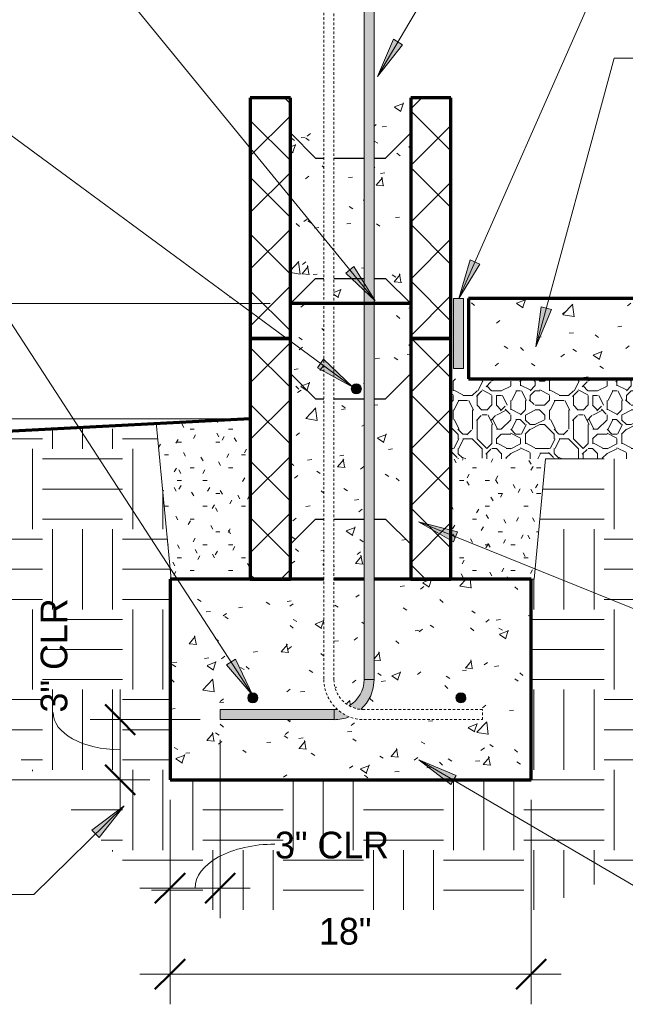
# Model space of a CAD drawing. Header units: inches. Extents: x 298 to 1415, y -40 to 187.
# Tile 21 of 32: x 1209 to 1239, y 56 to 105. Entities that reach past the tile are written whole.
import ezdxf

# ---------------------------------------------------------------- set-up
doc = ezdxf.new("R2010")
doc.units = ezdxf.units.IN
doc.header["$MEASUREMENT"] = 0
doc.linetypes.add('Hidden 1_8_', pattern=[0.1875, 0.125, -0.0625])
doc.layers.add('A-ANNO-DIMS', color=1, linetype='Continuous')
for name, color, linetype, lineweight in [('A-ANNO-DIMS-16', 1, 'Continuous', 9), ('A-ANNO-TEXT', 2, 'Continuous', 9), ('A-DETL', 5, 'Continuous', 70), ('A-DETL-GENF', 3, 'Continuous', 9), ('A-DETL-HLIN', 3, 'Continuous', 70), ('A-DETL-LLIN', 3, 'Continuous', 9), ('A-DETL-MBND', 5, 'Hidden 1_8_', 9), ('A-DETL-MLIN', 3, 'Continuous', 30)]:
    doc.layers.add(name, color=color, linetype=linetype, lineweight=lineweight)
doc.dimstyles.new('Linear_-_3_32__SBT_INCH_INCREM', dxfattribs={"dimscale": 12, "dimtxt": 0.125, "dimasz": 0.18, "dimexe": 0.125, "dimexo": 0.005208, "dimgap": 0.083333, "dimtad": 1, "dimtoh": 1, "dimdec": 0, "dimzin": 1, "dimdsep": 46, "dimlunit": 5, "dimtxsty": 'Standard', "dimtsz": 0.088388, "dimcen": 0.09, "dimdle": 0.125, "dimazin": 0, "dimtfac": 1, "dimtdec": 0, "dimtmove": 0, "dimatfit": 3, "dimfxl": 0, "dimtvp": 1, "dimtolj": 1, "dimtzin": 0, "dimarcsym": 0})
doc.dimstyles.new('Linear_-_3_32__SBT_TO_1_', dxfattribs={"dimscale": 12, "dimtxt": 0.125, "dimasz": 0.18, "dimexe": 0.125, "dimexo": 0.005208, "dimgap": 0.083333, "dimtad": 1, "dimtoh": 1, "dimdec": 0, "dimzin": 3, "dimdsep": 46, "dimlunit": 4, "dimtxsty": 'Standard', "dimtsz": 0.088388, "dimcen": 0.09, "dimdle": 0.125, "dimazin": 1, "dimtfac": 1, "dimtdec": 0, "dimtmove": 0, "dimatfit": 3, "dimfxl": 0, "dimtvp": 1, "dimtolj": 1, "dimtzin": 0, "dimarcsym": 0})
doc.dimstyles.new('Linear_-_3_32__SBT_TO_1_256', dxfattribs={"dimscale": 12, "dimtxt": 0.125, "dimasz": 0.18, "dimexe": 0.125, "dimexo": 0.005208, "dimgap": 0.083333, "dimtad": 1, "dimtoh": 1, "dimdec": 8, "dimzin": 3, "dimdsep": 46, "dimlunit": 4, "dimtxsty": 'Standard', "dimtsz": 0.088388, "dimcen": 0.09, "dimdle": 0.125, "dimazin": 1, "dimtfac": 1, "dimtdec": 8, "dimtmove": 0, "dimatfit": 3, "dimfxl": 0, "dimtvp": 1, "dimtolj": 1, "dimtzin": 0, "dimarcsym": 0})
pattern_1 = [(50, (978.391, 0), (4.590705, -0.40187), [0.48, -5.28]), (355, (978.391, 0), (-0.88784, 4.8137), [0.384, -4.224]), (100.451, (978.774, -0.033), (3.70197, 4.41272), [0.408, -4.487]), (46.184, (978.391, 1.28), (6.83066, -1.05904), [0.72, -7.92]), (96.636, (978.961, 1.192), (5.98166, 6.23401), [0.612, -6.731]), (351.184, (978.391, 1.28), (5.98208, 6.23382), [0.576, -6.336]), (21, (979.031, 0.96), (3.82029, -2.5771), [0.48, -5.28]), (326, (979.031, 0.96), (1.55721, 4.64059), [0.384, -4.224]), (71.451, (979.35, 0.745), (5.377147, 2.064703), [0.408, -4.487]), (37.5, (978.391, 0), (0.077972, 2.130786), [0.211, -3.962, 0.211, -4.077, -4.24]), (37.5, (978.391, 0), (0.077972, 2.130786), [-8.461, 0.211, -4.029]), (7.5, (978.391, 0), (1.683907, 2.52439), [0.211, -2.234, 0.211, -3.866, -1.616]), (7.5, (978.391, 0), (1.683907, 2.52439), [-6.522, 0.211, -1.405]), (327.5, (976.964, 0), (3.416527, -0.144297), [0.211, -1.389, 0.211, -4.781, -6.624]), (327.5, (976.964, 0), (3.416527, -0.144297), [-6.592, 0.211, -6.413]), (317.5, (976.324, 0), (3.732463, 0.640715), [0.211, -1.869, 0.211, -3.104, -4.704]), (317.5, (976.324, 0), (3.732463, 0.640715), [-5.395, 0.211, -4.493])]
pattern_2 = [(45, (978.391, 0), (-1.414214, 1.414214), []), (135, (978.391, 0), (-1.414214, -1.414214), [])]
pattern_3 = [(0, (978.391, 0), (2.56, 0.64), [0.211, -1.709, 0.211, -1.709, -10.24]), (0, (978.391, 0), (2.56, 0.64), [-3.84, 0.211, -3.629, 0.211, -1.709, -4.48]), (0, (978.391, 0), (2.56, 0.64), [-9.6, 0.211, -1.069, 0.211, -2.989]), (120, (979.351, 0.32), (-1.8342563, 1.897025), [0.211, -1.709, 0.211, -1.709, -10.24]), (120, (979.351, 0.32), (-1.8342563, 1.897025), [-3.84, 0.211, -3.629, 0.211, -1.709, -4.48]), (120, (979.351, 0.32), (-1.8342563, 1.897025), [-9.6, 0.211, -1.069, 0.211, -2.989]), (240, (979.671, 1.6), (-0.7257437, -2.537025), [0.211, -1.709, 0.211, -1.709, -10.24]), (240, (979.671, 1.6), (-0.7257437, -2.537025), [-3.84, 0.211, -3.629, 0.211, -1.709, -4.48]), (240, (979.671, 1.6), (-0.7257437, -2.537025), [-9.6, 0.211, -1.069, 0.211, -2.989])]

# ---------------------------------------------------------------- blocks, each defined once
blk = doc.blocks.new('Reinf Bar Secti_ STEM WALL0')
at = {"layer": 'A-DETL-GENF'}
h = blk.add_hatch(color=256, dxfattribs=at)
edge = h.paths.add_edge_path(flags=0)
edge.add_arc((0, 0), 0.25, 180, 360)
edge.add_arc((0, 0), 0.25, 0, 180)
for start, end in [(0, 180), (180, 0)]:
    blk.add_arc((0, 0), 0.25, start, end, dxfattribs=at)
blk = doc.blocks.new('Reinf Bar Secti_ STEM WALL2')
at = {"layer": 'A-DETL-GENF'}
h = blk.add_hatch(color=256, dxfattribs=at)
edge = h.paths.add_edge_path(flags=0)
edge.add_arc((0, 0), 0.25, 180, 360)
edge.add_arc((0, 0), 0.25, 360, 540)
for start, end in [(360, 180), (180, 360)]:
    blk.add_arc((0, 0), 0.25, start, end, dxfattribs=at)
blk = doc.blocks.new('Reinf Bar Eleva_ STEM WALL0')
at = {"layer": 'A-DETL-GENF'}
blk.add_hatch(color=256, dxfattribs=at).paths.add_polyline_path([(5.676, 0), (0, 0), (0, -0.5), (5.676, -0.5)], flags=0)
for p, q in [((5.676, 0), (0, 0)), ((0, 0), (0, -0.5)), ((5.676, -0.5), (5.676, 0)), ((0, -0.5), (5.676, -0.5))]:
    blk.add_line(p, q, dxfattribs=at)
blk = doc.blocks.new('Reinf Bar Eleva_ STEM WALL1')
at = {"layer": 'A-DETL-GENF'}
blk.add_hatch(color=256, dxfattribs=at).paths.add_polyline_path([(44.1875, 0), (0, 0), (0, -0.5), (44.1875, -0.5)], flags=0)
for p, q in [((44.1875, 0), (0, 0)), ((0, 0), (0, -0.5)), ((44.1875, -0.5), (44.1875, 0)), ((0, -0.5), (44.1875, -0.5))]:
    blk.add_line(p, q, dxfattribs=at)
blk = doc.blocks.new('DIMBLOCK55-FDN _ STEM WALL0')
at = {"layer": 'A-ANNO-DIMS-16'}
for p, q in [((1219.257, 69.007), (1219.257, 60.111)), ((1219.257, 61.611), (1219.257, 69.007)), ((1216.757, 66.005), (1216.757, 60.111)), ((1216.757, 61.611), (1216.757, 66.005)), ((1215.257, 61.611), (1220.757, 61.611))]:
    blk.add_line(p, q, dxfattribs=at)
at = {"layer": 'A-ANNO-DIMS-16', "lineweight": 50}
for p, q in [((1216.757, 61.611), (1217.507, 62.361)), ((1219.257, 61.611), (1220.007, 62.361)), ((1216.757, 61.611), (1216.007, 60.861)), ((1219.257, 61.611), (1218.507, 60.861))]:
    blk.add_line(p, q, dxfattribs=at)
at = {"layer": 'A-ANNO-DIMS-16'}
blk.add_ellipse((1221.986, 61.611), major_axis=(3.979, 0), ratio=0.550473, start_param=1.570796, end_param=3.141593, dxfattribs=at)
at = {"layer": 'A-ANNO-DIMS-16', "color": 0, "insert": (1221.986, 64.421), "char_height": 1.33411, "width": 7, "attachment_point": 1, "line_spacing_factor": 1.070803}
blk.add_mtext('\\fStylus BT|b0|i0|c0|p34|;3" CLR', dxfattribs=at)
blk = doc.blocks.new('DIMBLOCK56-FDN _ STEM WALL0')
at = {"layer": 'A-ANNO-DIMS-16'}
for p, q in [((1214.269, 71.507), (1214.269, 65.505)), ((1218.257, 70.007), (1212.769, 70.007)), ((1214.269, 70.007), (1218.257, 70.007)), ((1215.757, 67.005), (1212.769, 67.005)), ((1214.269, 67.005), (1215.757, 67.005))]:
    blk.add_line(p, q, dxfattribs=at)
at = {"layer": 'A-ANNO-DIMS-16', "lineweight": 50}
for p, q in [((1214.269, 70.007), (1213.519, 70.757)), ((1214.269, 70.007), (1215.019, 69.257)), ((1214.269, 67.005), (1213.519, 67.755)), ((1214.269, 67.005), (1215.019, 66.255))]:
    blk.add_line(p, q, dxfattribs=at)
at = {"layer": 'A-ANNO-DIMS-16'}
blk.add_ellipse((1214.269, 70.363), major_axis=(3.347, 0), ratio=0.554765, start_param=3.141593, end_param=4.712389, dxfattribs=at)
at = {"layer": 'A-ANNO-DIMS-16', "color": 0, "insert": (1210.303, 70.363), "char_height": 1.33411, "width": 7, "attachment_point": 1, "rotation": 90, "line_spacing_factor": 1.070803}
blk.add_mtext('\\fStylus BT|b0|i0|c0|p34|;3" CLR', dxfattribs=at)
blk = doc.blocks.new('DIMBLOCK57-FDN _ STEM WALL0')
at = {"layer": 'A-ANNO-DIMS-16'}
for p, q in [((1216.757, 66.005), (1216.757, 55.816)), ((1216.757, 57.316), (1216.757, 66.005)), ((1234.757, 66.005), (1234.757, 55.816)), ((1234.757, 57.316), (1234.757, 66.005)), ((1215.257, 57.316), (1236.257, 57.316))]:
    blk.add_line(p, q, dxfattribs=at)
at = {"layer": 'A-ANNO-DIMS-16', "lineweight": 50}
for p, q in [((1216.757, 57.316), (1217.507, 58.066)), ((1234.757, 57.316), (1235.507, 58.066)), ((1216.757, 57.316), (1216.007, 56.566)), ((1234.757, 57.316), (1234.007, 56.566))]:
    blk.add_line(p, q, dxfattribs=at)
at = {"layer": 'A-ANNO-DIMS-16', "color": 0, "insert": (1224.185, 60.126), "char_height": 1.33411, "width": 3.77143, "attachment_point": 1, "line_spacing_factor": 1.070803}
blk.add_mtext('\\fStylus BT|b0|i0|c0|p34|;18"', dxfattribs=at)
blk = doc.blocks.new('DIMBLOCK58-FDN _ STEM WALL0')
at = {"layer": 'A-ANNO-DIMS-16'}
for p, q in [((1190.323, 65.505), (1190.323, 86.505)), ((1219.757, 85.005), (1188.823, 85.005)), ((1190.323, 85.005), (1219.757, 85.005)), ((1215.757, 67.005), (1188.823, 67.005)), ((1190.323, 67.005), (1215.757, 67.005))]:
    blk.add_line(p, q, dxfattribs=at)
at = {"layer": 'A-ANNO-DIMS-16', "lineweight": 50}
for p, q in [((1190.323, 85.005), (1189.573, 85.755)), ((1190.323, 85.005), (1191.073, 84.255)), ((1190.323, 67.005), (1189.573, 67.755)), ((1190.323, 67.005), (1191.073, 66.255))]:
    blk.add_line(p, q, dxfattribs=at)
at = {"layer": 'A-ANNO-DIMS-16', "color": 0, "insert": (1187.513, 72.41), "char_height": 1.33411, "width": 8.62857, "attachment_point": 1, "rotation": 90, "line_spacing_factor": 1.070803}
blk.add_mtext('\\fStylus BT|b0|i0|c0|p34|;18" MIN', dxfattribs=at)
blk = doc.blocks.new('DIMBLOCK59-FDN _ STEM WALL0')
at = {"layer": 'A-ANNO-DIMS-16'}
for p, q in [((1190.323, 85.005), (1190.323, 92.255)), ((1221.757, 90.755), (1188.823, 90.755)), ((1190.323, 90.755), (1221.757, 90.755)), ((1219.757, 85.005), (1188.823, 85.005)), ((1190.323, 85.005), (1219.757, 85.005))]:
    blk.add_line(p, q, dxfattribs=at)
at = {"layer": 'A-ANNO-DIMS-16', "lineweight": 50}
for p, q in [((1190.323, 90.755), (1189.573, 91.505)), ((1190.323, 90.755), (1191.073, 90.005)), ((1190.323, 85.005), (1189.573, 85.755)), ((1190.323, 85.005), (1191.073, 84.255))]:
    blk.add_line(p, q, dxfattribs=at)
at = {"layer": 'A-ANNO-DIMS-16', "color": 0, "insert": (1187.513, 84.94), "char_height": 1.33411, "width": 7.05714, "attachment_point": 1, "rotation": 90, "line_spacing_factor": 1.070803}
blk.add_mtext('\\fStylus BT|b0|i0|c0|p34|;6" MIN', dxfattribs=at)
blk = doc.blocks.new('DIMBLOCK60-FDN _ STEM WALL0')
at = {"layer": 'A-ANNO-DIMS-16'}
for p, q in [((1186.323, 92.255), (1186.323, 65.505)), ((1221.757, 90.755), (1184.823, 90.755)), ((1186.323, 90.755), (1221.757, 90.755)), ((1215.757, 67.005), (1184.823, 67.005)), ((1186.323, 67.005), (1215.757, 67.005))]:
    blk.add_line(p, q, dxfattribs=at)
at = {"layer": 'A-ANNO-DIMS-16', "lineweight": 50}
for p, q in [((1186.323, 90.755), (1185.573, 91.505)), ((1186.323, 90.755), (1187.073, 90.005)), ((1186.323, 67.005), (1185.573, 67.755)), ((1186.323, 67.005), (1187.073, 66.255))]:
    blk.add_line(p, q, dxfattribs=at)
at = {"layer": 'A-ANNO-DIMS-16', "color": 0, "insert": (1183.513, 77.309), "char_height": 1.33411, "width": 3.77143, "attachment_point": 1, "rotation": 90, "line_spacing_factor": 1.070803}
blk.add_mtext('\\fStylus BT|b0|i0|c0|p34|;24"', dxfattribs=at)

msp = doc.modelspace()

# ---------------------------------------------------------------- hatches: boundary and pattern name
at = {"layer": 'A-ANNO-TEXT'}
for points in [[(1228.34526958, 103.65551953), (1227.89121783, 103.92226865), (1227.10516337, 102.06446136)], [(1232.2080427, 92.71859346), (1231.72603664, 92.93069777), (1231.16149358, 90.99404585)], [(1225.92777628, 92.59862709), (1225.52012783, 92.26524919), (1226.99008032, 90.88373944)], [(1235.77159446, 90.45324709), (1235.26335946, 90.59114294), (1234.99376548, 88.59198096)], [(1224.41367014, 87.97741546), (1224.10143873, 87.55335223), (1225.86809448, 86.57956735)], [(1230.89372441, 78.8745856), (1231.0910976, 79.36280882), (1229.13819927, 79.86829633)], [(1220.01723936, 73.02469493), (1219.5756064, 72.7378528), (1220.88581404, 71.20400618)], [(1230.75573933, 66.7660378), (1231.02205132, 67.22034607), (1229.16348835, 68.00461211)], [(1212.85228093, 64.50045756), (1213.2214156, 64.1248811), (1214.46324148, 65.71459743)]]:
    msp.add_hatch(color=7, dxfattribs=at).paths.add_polyline_path(points, flags=0)
at = {"layer": 'A-DETL-GENF'}
h = msp.add_hatch(dxfattribs=at)
h.set_pattern_fill('FP7_22', style=0, pattern_type=2)
h.set_pattern_definition(pattern_2)
h.paths.add_polyline_path([(1220.75687807, 101.00508928), (1220.75687807, 89.00508928), (1222.75687807, 89.00508928), (1222.75687807, 101.00508928)], flags=0)
h = msp.add_hatch(dxfattribs=at)
h.set_pattern_fill('FP7_21', style=0, pattern_type=2)
h.set_pattern_definition(pattern_1)
h.paths.add_polyline_path([(1222.75687807, 101.00508928), (1222.75687807, 89.00508928), (1224.42620037, 89.00508928), (1224.42620037, 101.00508928)], flags=0)
h = msp.add_hatch(dxfattribs=at)
h.set_pattern_fill('FP7_21', style=0, pattern_type=2)
h.set_pattern_definition(pattern_1)
h.paths.add_polyline_path([(1224.92620037, 90.75508928), (1226.4330707, 90.75508928), (1226.4330707, 101.00508928), (1224.92620037, 101.00508928)], flags=0)
h = msp.add_hatch(dxfattribs=at)
h.set_pattern_fill('FP7_21', style=0, pattern_type=2)
h.set_pattern_definition(pattern_1)
h.paths.add_polyline_path([(1226.9330707, 90.75508928), (1228.75687807, 90.75508928), (1228.75687807, 101.00508928), (1226.9330707, 101.00508928)], flags=0)
h = msp.add_hatch(dxfattribs=at)
h.set_pattern_fill('FP7_22', style=0, pattern_type=2)
h.set_pattern_definition(pattern_2)
h.paths.add_polyline_path([(1230.75687807, 101.00508928), (1228.75687807, 101.00508928), (1228.75687807, 89.00508928), (1230.75687807, 89.00508928)], flags=0)
msp.add_hatch(color=7, dxfattribs=at).paths.add_polyline_path([(1231.38187807, 91.00508928), (1230.88187807, 91.00508928), (1230.88187807, 87.50508928), (1231.38187807, 87.50508928)], flags=0)
h = msp.add_hatch(dxfattribs=at)
h.set_pattern_fill('FP7_21', style=0, pattern_type=2)
h.set_pattern_definition(pattern_1)
edge = h.paths.add_edge_path(flags=0)
edge.add_line((1231.63187807, 91.00508928), (1231.63187807, 87.00508928))
edge.add_line((1231.63187807, 87.00508928), (1259.00687807, 87.00508928))
edge.add_line((1259.00687807, 87.00508928), (1259.00687807, 91.00508928))
edge.add_line((1259.00687807, 91.00508928), (1245.25687807, 91.00508928))
edge.add_line((1245.25687807, 91.00508928), (1245.25687807, 89.00508928))
edge.add_arc((1245.25687807, 91.00508928), 2, 180, 270, ccw=False)
edge.add_line((1243.25687807, 91.00508928), (1231.63187807, 91.00508928))
h = msp.add_hatch(dxfattribs=at)
h.set_pattern_fill('FP7_21', style=0, pattern_type=2)
h.set_pattern_definition(pattern_1)
h.paths.add_polyline_path([(1226.4330707, 89.00508928), (1226.4330707, 90.75508928), (1224.92620037, 90.75508928), (1224.92620037, 89.00508928)], flags=0)
h = msp.add_hatch(dxfattribs=at)
h.set_pattern_fill('FP7_21', style=0, pattern_type=2)
h.set_pattern_definition(pattern_1)
h.paths.add_polyline_path([(1228.75687807, 89.00508928), (1228.75687807, 90.75508928), (1226.9330707, 90.75508928), (1226.9330707, 89.00508928)], flags=0)
h = msp.add_hatch(dxfattribs=at)
h.set_pattern_fill('FP7_22', style=0, pattern_type=2)
h.set_pattern_definition(pattern_2)
h.paths.add_polyline_path([(1220.75687807, 77.00508928), (1222.75687807, 77.00508928), (1222.75687807, 89.00508928), (1220.75687807, 89.00508928)], flags=0)
h = msp.add_hatch(dxfattribs=at)
h.set_pattern_fill('FP7_21', style=0, pattern_type=2)
h.set_pattern_definition(pattern_1)
h.paths.add_polyline_path([(1222.75687807, 89.00508928), (1222.75687807, 77.00508928), (1224.42620037, 77.00508928), (1224.42620037, 89.00508928)], flags=0)
h = msp.add_hatch(dxfattribs=at)
h.set_pattern_fill('FP7_21', style=0, pattern_type=2)
h.set_pattern_definition(pattern_1)
h.paths.add_polyline_path([(1226.4330707, 87.25508928), (1226.4330707, 89.00508928), (1224.92620037, 89.00508928), (1224.92620037, 87.25508928)], flags=0)
h = msp.add_hatch(dxfattribs=at)
h.set_pattern_fill('FP7_21', style=0, pattern_type=2)
h.set_pattern_definition(pattern_1)
h.paths.add_polyline_path([(1228.75687807, 87.25508928), (1228.75687807, 89.00508928), (1226.9330707, 89.00508928), (1226.9330707, 87.25508928)], flags=0)
h = msp.add_hatch(dxfattribs=at)
h.set_pattern_fill('FP7_22', style=0, pattern_type=2)
h.set_pattern_definition(pattern_2)
h.paths.add_polyline_path([(1230.75687807, 77.00508928), (1230.75687807, 89.00508928), (1228.75687807, 89.00508928), (1228.75687807, 77.00508928)], flags=0)
h = msp.add_hatch(dxfattribs=at)
h.set_pattern_fill('FP7_21', style=0, pattern_type=2)
h.set_pattern_definition(pattern_1)
h.paths.add_polyline_path([(1226.4330707, 87.25508928), (1224.92620037, 87.25508928), (1224.92620037, 77.00508928), (1226.4330707, 77.00508928)], flags=0)
edge = h.paths.add_edge_path(flags=0)
edge.add_arc((1226.04494924, 86.50054762), 0.25, 0, 180)
edge.add_arc((1226.04494924, 86.50054762), 0.25, 180, 360)
h = msp.add_hatch(dxfattribs=at)
h.set_pattern_fill('FP7_21', style=0, pattern_type=2)
h.set_pattern_definition(pattern_1)
h.paths.add_polyline_path([(1228.75687807, 87.25508928), (1226.9330707, 87.25508928), (1226.9330707, 77.00508928), (1228.75687807, 77.00508928)], flags=0)
h = msp.add_hatch(dxfattribs=at)
h.set_pattern_fill('FP7_24', style=0, pattern_type=2)
h.set_pattern_definition([(0, (978.391, 0), (4.8, 4.8), [0.48, -0.72, 0.24, -0.72, -2.64]), (0, (978.391, 0), (4.8, 4.8), [-2.16, 0.24, -2.4]), (0, (980.791, 0.48), (4.8, 4.8), [0.24, -4.56]), (0, (979.351, 0.72), (4.8, 4.8), [0.24, -0.48, 0.24, -3.84]), (0, (981.751, 0.96), (4.8, 4.8), [0.48, -4.32]), (0, (982.231, 1.2), (4.8, 4.8), [0.24, -4.56]), (0, (980.791, 1.68), (4.8, 4.8), [0.48, -4.32]), (0, (978.391, 1.92), (4.8, 4.8), [0.24, -0.48, 0.24, -1.2, -2.64]), (0, (978.391, 1.92), (4.8, 4.8), [-2.16, 0.72, -1.92]), (0, (981.751, 2.4), (4.8, 4.8), [0.48, -4.32]), (0, (978.871, 2.64), (4.8, 4.8), [0.48, -0.24, 0.24, -1.92, -1.92]), (0, (978.871, 2.64), (4.8, 4.8), [-2.88, 0.24, -1.68]), (0, (978.631, 2.88), (4.8, 4.8), [0.24, -4.56]), (0, (980.311, 3.12), (4.8, 4.8), [0.24, -0.24, 0.24, -4.08]), (0, (979.591, 3.36), (4.8, 4.8), [0.24, -4.56]), (0, (982.711, 3.6), (4.8, 4.8), [0.24, -4.56]), (0, (980.551, 3.84), (4.8, 4.8), [0.24, -1.92, 0.24, -2.4]), (0, (980.551, 4.08), (4.8, 4.8), [0.48, -4.32]), (0, (981.511, 4.32), (4.8, 4.8), [0.48, -4.32]), (0, (978.631, 4.56), (4.8, 4.8), [0.24, -2.88, 0.48, -1.2]), (90, (978.391, 2.16), (-4.8, 4.8), [0.96, -0.96, 0.48, -2.4]), (90, (978.631, 2.16), (-4.8, 4.8), [0.24, -1.68, 0.48, -2.4]), (90, (978.871, 0.96), (-4.8, 4.8), [0.72, -4.08]), (90, (979.111, 0.96), (-4.8, 4.8), [0.48, -4.32]), (90, (979.351, 0.24), (-4.8, 4.8), [0.24, -2.88, 0.24, -0.24, -1.2]), (90, (979.351, 0.24), (-4.8, 4.8), [-3.6, 0.48, -0.72]), (90, (979.831, 0.24), (-4.8, 4.8), [0.24, -1.68, 0.24, -2.64]), (90, (980.071, 2.16), (-4.8, 4.8), [0.48, -0.72, 0.24, -0.24, -3.12]), (90, (980.071, 2.16), (-4.8, 4.8), [-1.68, 0.48, -2.64]), (90, (980.311, 1.2), (-4.8, 4.8), [0.48, -2.64, 0.24, -1.44]), (90, (980.551, 0.24), (-4.8, 4.8), [0.24, -0.24, 0.48, -3.84]), (90, (981.031, 3.36), (-4.8, 4.8), [0.24, -4.56]), (90, (981.271, 3.36), (-4.8, 4.8), [0.48, -0.48, 0.24, -0.24, -3.36]), (90, (981.271, 3.36), (-4.8, 4.8), [-1.44, 0.48, -2.88]), (90, (981.511, 1.2), (-4.8, 4.8), [0.24, -0.24, 0.24, -0.48, -3.6]), (90, (981.511, 1.2), (-4.8, 4.8), [-1.2, 0.24, -3.36]), (90, (982.231, 2.88), (-4.8, 4.8), [0.96, -3.84]), (90, (982.471, 2.4), (-4.8, 4.8), [0.96, -0.72, 0.48, -2.64]), (90, (982.711, 0.48), (-4.8, 4.8), [0.24, -0.72, 0.48, -3.36]), (90, (982.951, 0.96), (-4.8, 4.8), [0.72, -4.08]), (45, (980.311, 0), (4e-16, 4.79984), [0.339, -6.449]), (45, (982.951, 0.24), (4e-16, 4.79984), [0.339, -5.77, 0.339, -0.339]), (45, (979.831, 0.48), (4e-16, 4.79984), [0.339, -2.715, 0.339, -3.394]), (45, (981.031, 0.48), (4e-16, 4.79984), [0.339, -5.431, 0.339, -0.679]), (45, (981.271, 0.48), (4e-16, 4.79984), [0.679, -2.715, 0.679, -2.715]), (45, (980.071, 0.96), (4e-16, 4.79984), [0.339, -3.055, 0.339, -0.339, -2.715]), (45, (980.071, 0.96), (4e-16, 4.79984), [-4.073, 0.339, -2.376]), (45, (982.471, 1.2), (4e-16, 4.79984), [0.339, -0.339, 0.339, -5.77]), (45, (979.111, 1.44), (4e-16, 4.79984), [0.339, -4.073, 0.339, -2.037]), (45, (982.951, 1.92), (4e-16, 4.79984), [0.339, -0.339, 0.339, -1.358, -4.413]), (45, (982.951, 1.92), (4e-16, 4.79984), [-2.376, 0.339, -4.073]), (45, (980.071, 2.64), (4e-16, 4.79984), [0.339, -6.449]), (45, (978.871, 2.88), (4e-16, 4.79984), [0.679, -6.109]), (45, (978.391, 3.36), (4e-16, 4.79984), [0.339, -0.339, 0.339, -5.77]), (45, (981.031, 4.08), (4e-16, 4.79984), [0.339, -6.449]), (45, (982.471, 4.56), (4e-16, 4.79984), [0.339, -6.449]), (135, (980.551, 0.48), (4e-16, 4.79984), [0.339, -6.449]), (135, (980.791, 0.48), (4e-16, 4.79984), [0.339, -6.449]), (135, (979.351, 0.72), (4e-16, 4.79984), [0.339, -1.358, 0.679, -4.412]), (135, (978.391, 0.72), (4e-16, 4.79984), [0.339, -6.449]), (135, (981.511, 1.44), (4e-16, 4.79984), [0.339, -2.715, 0.339, -3.394]), (135, (981.751, 1.44), (4e-16, 4.79984), [0.339, -2.037, 0.339, -2.036, -2.037]), (135, (981.751, 1.44), (4e-16, 4.79984), [-4.752, 0.339, -1.697]), (135, (978.871, 1.68), (4e-16, 4.79984), [0.339, -6.449]), (135, (982.711, 1.92), (4e-16, 4.79984), [0.679, -1.697, 0.339, -0.339, -3.734]), (135, (982.711, 1.92), (4e-16, 4.79984), [-3.054, 0.339, -3.394]), (135, (979.591, 2.64), (4e-16, 4.79984), [0.339, -6.449]), (135, (981.511, 2.64), (4e-16, 4.79984), [0.679, -6.109]), (135, (981.751, 2.64), (4e-16, 4.79984), [0.339, -6.449]), (135, (980.311, 3.12), (4e-16, 4.79984), [0.339, -6.449]), (135, (978.871, 3.84), (4e-16, 4.79984), [0.339, -6.449]), (135, (982.711, 3.84), (4e-16, 4.79984), [0.339, -6.449]), (26.565, (978.871, 0), (4.799944, -0.000452), [0.537, -10.196]), (26.565, (978.391, 0.48), (4.799944, -0.000452), [0.537, -10.196]), (26.565, (978.391, 0.72), (4.799944, -0.000452), [0.537, -10.196]), (26.565, (979.591, 0.72), (4.799944, -0.000452), [0.537, -10.196]), (26.565, (979.351, 1.68), (4.799944, -0.000452), [0.537, -10.196]), (26.565, (979.351, 1.92), (4.799944, -0.000452), [0.537, -10.196]), (26.565, (980.311, 2.88), (4.799944, -0.000452), [0.537, -10.196]), (26.565, (980.551, 3.12), (4.799944, -0.000452), [0.537, -10.196]), (26.565, (978.631, 3.6), (4.799944, -0.000452), [0.537, -10.196]), (26.565, (980.071, 3.6), (4.799944, -0.000452), [0.537, -10.196]), (63.435, (982.471, 0), (-0.000452, 4.799944), [0.537, -10.196]), (63.435, (981.271, 0.72), (-0.000452, 4.799944), [0.537, -10.196]), (63.435, (980.551, 1.2), (-0.000452, 4.799944), [0.537, -10.196]), (63.435, (981.271, 1.92), (-0.000452, 4.799944), [0.537, -10.196]), (63.435, (981.511, 1.92), (-0.000452, 4.799944), [0.537, -10.196]), (63.435, (979.831, 2.64), (-0.000452, 4.799944), [0.537, -10.196]), (63.435, (979.351, 2.88), (-0.000452, 4.799944), [0.537, -10.196]), (63.435, (981.271, 3.84), (-0.000452, 4.799944), [0.537, -10.196]), (63.435, (979.351, 4.32), (-0.000452, 4.799944), [0.537, -10.196]), (116.565, (978.631, 2.88), (0.000452, 4.799944), [0.537, -10.196]), (116.565, (981.511, 2.88), (0.000452, 4.799944), [0.537, -10.196]), (116.565, (978.391, 3.12), (0.000452, 4.799944), [0.537, -10.196]), (116.565, (982.231, 3.84), (0.000452, 4.799944), [0.537, -10.196]), (116.565, (979.111, 4.08), (0.000452, 4.799944), [0.537, -10.196]), (116.565, (980.071, 4.32), (0.000452, 4.799944), [0.537, -10.196]), (153.435, (980.311, 0), (-4.799944, -0.000452), [0.537, -10.196]), (153.435, (979.351, 0.48), (-4.799944, -0.000452), [0.537, -10.196]), (153.435, (982.711, 0.72), (-4.799944, -0.000452), [0.537, -10.196]), (153.435, (982.231, 1.2), (-4.799944, -0.000452), [0.537, -10.196]), (153.435, (980.311, 1.68), (-4.799944, -0.000452), [0.537, -10.196]), (153.435, (979.111, 1.92), (-4.799944, -0.000452), [0.537, -10.196]), (153.435, (980.551, 1.92), (-4.799944, -0.000452), [0.537, -10.196]), (153.435, (979.831, 2.4), (-4.799944, -0.000452), [0.537, -10.196]), (153.435, (979.831, 3.6), (-4.799944, -0.000452), [0.537, -10.196]), (153.435, (978.391, 4.56), (-4.799944, -0.000452), [0.537, -10.196]), (153.435, (981.271, 4.56), (-4.799944, -0.000452), [0.537, -10.196]), (153.435, (981.751, 4.56), (-4.799944, -0.000452), [0.537, -10.196])])
h.paths.add_polyline_path([(1230.75687807, 87.00508928), (1230.75687807, 83.00508928), (1259.00687807, 83.00508928), (1259.00687807, 87.00508928)], flags=0)
h = msp.add_hatch(dxfattribs=at)
h.set_pattern_fill('FP7_23', style=0, pattern_type=2)
h.set_pattern_definition(pattern_3)
h.paths.add_polyline_path([(1220.75687807, 77.00508928), (1220.75687807, 84.98949061), (1216.06098147, 84.82550629), (1216.80493601, 77.00508928)], flags=0)
h = msp.add_hatch(dxfattribs=at)
h.set_pattern_fill('FP7_20', style=0, pattern_type=2)
h.set_pattern_definition([(0, (978.391, 0), (4, 4), [4, -4]), (0, (978.391, 1.5), (4, 4), [4, -4]), (0, (978.391, 3), (4, 4), [4, -4]), (90, (978.891, 3.5), (-4, 4), [4, -4]), (90, (980.391, 3.5), (-4, 4), [4, -4]), (90, (981.891, 3.5), (-4, 4), [4, -4])])
h.paths.add_polyline_path([(1205.75687807, 71.57622737), (1216.81380655, 60.51929889), (1235.03782426, 60.51929889), (1259.00687807, 71.1910092), (1259.00687807, 80.50508928), (1256.50687807, 81.00508928), (1261.50687807, 82.00508928), (1259.00687807, 82.50508928), (1259.00687807, 83.00508928), (1235.47326661, 83.00508928), (1234.90248793, 77.00508928), (1234.75687807, 77.00508928), (1234.75687807, 67.00508928), (1216.75687807, 67.00508928), (1216.75687807, 77.00508928), (1216.80493601, 77.00508928), (1216.09146267, 84.50508928), (1205.75687807, 84.50508928), (1205.75687807, 76.75508928), (1208.25687807, 76.25508928), (1205.75687807, 75.75508928)], flags=0)
h = msp.add_hatch(dxfattribs=at)
h.set_pattern_fill('FP7_23', style=0, pattern_type=2)
h.set_pattern_definition(pattern_3)
h.paths.add_polyline_path([(1230.75687807, 77.00508928), (1234.75687807, 77.00508928), (1234.90248793, 77.00508928), (1235.47326661, 83.00508928), (1230.75687807, 83.00508928)], flags=0)
h = msp.add_hatch(dxfattribs=at)
h.set_pattern_fill('FP7_21', style=0, pattern_type=2)
h.set_pattern_definition(pattern_1)
edge = h.paths.add_edge_path(flags=0)
edge.add_line((1216.75687807, 77.00508928), (1216.75687807, 67.00508928))
edge.add_line((1216.75687807, 67.00508928), (1234.75687807, 67.00508928))
edge.add_line((1234.75687807, 67.00508928), (1234.75687807, 77.00508928))
edge.add_line((1234.75687807, 77.00508928), (1226.9330707, 77.00508928))
edge.add_line((1226.9330707, 77.00508928), (1226.9330707, 72.00508928))
edge.add_spline(control_points=[(1226.9330707, 72.00508928), (1226.92813748, 71.86604237), (1226.89231988, 71.58890464), (1226.7576636, 71.19325387), (1226.54956015, 70.83187498), (1226.36591794, 70.62283462), (1226.26533215, 70.52799164)], knot_values=[0, 0, 0, 0, 0.4174031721, 0.8321250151, 1.2459572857, 1.6607032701, 1.6607032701, 1.6607032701, 1.6607032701], degree=3, periodic=0)
edge.add_line((1226.26533215, 70.52799164), (1226.42620037, 70.50681294))
edge.add_line((1226.42620037, 70.50681294), (1232.3268778, 70.50681294))
edge.add_line((1232.3268778, 70.50681294), (1232.3268778, 70.00681294))
edge.add_line((1232.3268778, 70.00681294), (1226.42620037, 70.00681294))
edge.add_spline(control_points=[(1226.42620037, 70.00681294), (1226.29841492, 70.01310367), (1226.04434993, 70.04605131), (1225.79948802, 70.1215807), (1225.68171618, 70.16892402)], knot_values=[0, 0, 0, 0, 0.3838206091, 0.7646149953, 0.7646149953, 0.7646149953, 0.7646149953], degree=3, periodic=0)
edge.add_spline(control_points=[(1225.68171618, 70.16892402), (1225.56344796, 70.12095881), (1225.31724678, 70.0447298), (1225.06160056, 70.01246033), (1224.9330707, 70.00681294)], knot_values=[0, 0, 0, 0, 0.382873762, 0.7688353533, 0.7688353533, 0.7688353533, 0.7688353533], degree=3, periodic=0)
edge.add_line((1224.9330707, 70.00681294), (1219.25687807, 70.00681294))
edge.add_line((1219.25687807, 70.00681294), (1219.25687807, 70.50681294))
edge.add_line((1219.25687807, 70.50681294), (1224.9330707, 70.50681294))
edge.add_line((1224.9330707, 70.50681294), (1225.09777364, 70.52677283))
edge.add_spline(control_points=[(1225.09777364, 70.52677283), (1224.99660123, 70.62153862), (1224.81183723, 70.83065636), (1224.60243937, 71.19269152), (1224.46700564, 71.58939249), (1224.43108493, 71.86736127), (1224.42620037, 72.00681294)], knot_values=[0, 0, 0, 0, 0.4158698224, 0.8309005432, 1.2468490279, 1.665460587, 1.665460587, 1.665460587, 1.665460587], degree=3, periodic=0)
edge.add_line((1224.42620037, 72.00681294), (1224.42620037, 77.00508928))
edge.add_line((1224.42620037, 77.00508928), (1216.75687807, 77.00508928))
edge = h.paths.add_edge_path(flags=0)
edge.add_arc((1220.88187807, 71.09647058), 0.25, 0, 180)
edge.add_arc((1220.88187807, 71.09647058), 0.25, 180, 360)
edge = h.paths.add_edge_path(flags=0)
edge.add_arc((1231.25687807, 71.09647058), 0.25, 180, 360)
edge.add_arc((1231.25687807, 71.09647058), 0.25, 0, 180)
h = msp.add_hatch(dxfattribs=at)
h.set_pattern_fill('FP7_21', style=0, pattern_type=2)
h.set_pattern_definition(pattern_1)
edge = h.paths.add_edge_path(flags=0)
edge.add_line((1226.4330707, 72.00508928), (1226.4330707, 77.00508928))
edge.add_line((1226.4330707, 77.00508928), (1224.92620037, 77.00508928))
edge.add_line((1224.92620037, 77.00508928), (1224.92620037, 72.00681294))
edge.add_spline(control_points=[(1224.92620037, 72.00681294), (1224.92983192, 71.9019591), (1224.95690265, 71.69289713), (1225.07552502, 71.34563208), (1225.26294721, 71.05721308), (1225.48767324, 70.83829329), (1225.61589382, 70.74630803), (1225.6830707, 70.70492905)], knot_values=[0, 0, 0, 0, 0.3147501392, 0.6275151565, 1.0947904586, 1.3293923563, 1.5660874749, 1.5660874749, 1.5660874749, 1.5660874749], degree=3, periodic=0)
edge.add_spline(control_points=[(1225.6830707, 70.70492905), (1225.79564683, 70.77109995), (1225.95361123, 70.89190084), (1226.12585059, 71.08926563), (1226.23578817, 71.2525801), (1226.32242182, 71.42936049), (1226.4073548, 71.67717987), (1226.43249577, 71.87450928), (1226.4330707, 72.00508928)], knot_values=[0, 0, 0, 0, 0.391749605, 0.588039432, 0.7842936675, 0.9805719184, 1.1768514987, 1.5685952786, 1.5685952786, 1.5685952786, 1.5685952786], degree=3, periodic=0)
h = msp.add_hatch(color=7, dxfattribs=at)
edge = h.paths.add_edge_path(flags=0)
edge.add_line((1226.9330707, 72.00508928), (1226.4330707, 72.00508928))
edge.add_spline(control_points=[(1226.4330707, 72.00508928), (1226.43248647, 71.87445038), (1226.40730852, 71.67703478), (1226.32229269, 71.42911771), (1226.23554598, 71.25229337), (1226.12559638, 71.08888551), (1225.95316862, 70.89150423), (1225.79464308, 70.77118203), (1225.68171618, 70.70549011)], knot_values=[0, 0, 0, 0, 0.3919206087, 0.5882868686, 0.7846501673, 0.9810075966, 1.1773676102, 1.5693002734, 1.5693002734, 1.5693002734, 1.5693002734], degree=3, periodic=0)
edge.add_spline(control_points=[(1225.68171618, 70.70549011), (1225.77225479, 70.65746264), (1225.96214342, 70.57821929), (1226.16401954, 70.53818678), (1226.26533215, 70.52799164)], knot_values=[0, 0, 0, 0, 0.3074652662, 0.6129381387, 0.6129381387, 0.6129381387, 0.6129381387], degree=3, periodic=0)
edge.add_spline(control_points=[(1226.26533215, 70.52799164), (1226.36591794, 70.62283462), (1226.54956015, 70.83187498), (1226.7576636, 71.19325387), (1226.89231988, 71.58890464), (1226.92813748, 71.86604237), (1226.9330707, 72.00508928)], knot_values=[0, 0, 0, 0, 0.4147459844, 0.828578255, 1.243300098, 1.6607032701, 1.6607032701, 1.6607032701, 1.6607032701], degree=3, periodic=0)
h = msp.add_hatch(color=7, dxfattribs=at)
edge = h.paths.add_edge_path(flags=0)
edge.add_line((1224.9330707, 70.50508928), (1224.9330707, 70.00508928))
edge.add_spline(control_points=[(1224.9330707, 70.00508928), (1225.06161219, 70.01128865), (1225.31721299, 70.04442267), (1225.56339157, 70.12093359), (1225.68171618, 70.16892402)], knot_values=[0, 0, 0, 0, 0.3860726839, 0.7691316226, 0.7691316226, 0.7691316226, 0.7691316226], degree=3, periodic=0)
edge.add_spline(control_points=[(1225.68171618, 70.16892402), (1225.57384124, 70.20719769), (1225.36465871, 70.30633628), (1225.18147941, 70.44778488), (1225.09777364, 70.52677283)], knot_values=[0, 0, 0, 0, 0.3433902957, 0.6886608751, 0.6886608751, 0.6886608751, 0.6886608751], degree=3, periodic=0)
edge.add_line((1225.09777364, 70.52677283), (1224.9330707, 70.50508928))

# ---------------------------------------------------------------- linework, layer by layer
at = {"layer": 'A-ANNO-TEXT', "color": 7}
for p, q in [((1227.10516337, 102.06446136), (1238.89896236, 122.13948627)), ((1226.99008032, 90.88373944), (1210.69645747, 110.80728627)), ((1231.16149358, 90.99404585), (1238.89896236, 108.57740799)), ((1225.86809448, 86.57956735), (1201.11175877, 104.80728627)), ((1227.89121783, 103.92226865), (1227.10516337, 102.06446136)), ((1227.10516337, 102.06446136), (1228.34526958, 103.65551953)), ((1228.34526958, 103.65551953), (1227.89121783, 103.92226865)), ((1234.99376548, 88.59198096), (1238.89896236, 102.98514634)), ((1238.89896236, 102.98514634), (1241.87893905, 102.98514634)), ((1220.88581404, 71.20400618), (1201.11175877, 101.64888687)), ((1231.72603664, 92.93069777), (1231.16149358, 90.99404585)), ((1232.2080427, 92.71859346), (1231.72603664, 92.93069777)), ((1225.92777628, 92.59862709), (1225.52012783, 92.26524919)), ((1226.99008032, 90.88373944), (1225.92777628, 92.59862709)), ((1231.16149358, 90.99404585), (1232.2080427, 92.71859346)), ((1225.52012783, 92.26524919), (1226.99008032, 90.88373944)), ((1235.26335946, 90.59114294), (1234.99376548, 88.59198096)), ((1234.99376548, 88.59198096), (1235.77159446, 90.45324709)), ((1235.77159446, 90.45324709), (1235.26335946, 90.59114294)), ((1224.41367014, 87.97741546), (1224.10143873, 87.55335223)), ((1225.86809448, 86.57956735), (1224.41367014, 87.97741546)), ((1224.10143873, 87.55335223), (1225.86809448, 86.57956735)), ((1231.0910976, 79.36280882), (1229.13819927, 79.86829633)), ((1229.13819927, 79.86829633), (1230.89372441, 78.8745856)), ((1229.13819927, 79.86829633), (1243.18135085, 74.19109463)), ((1230.89372441, 78.8745856), (1231.0910976, 79.36280882)), ((1220.01723936, 73.02469493), (1219.5756064, 72.7378528)), ((1219.5756064, 72.7378528), (1220.88581404, 71.20400618)), ((1220.88581404, 71.20400618), (1220.01723936, 73.02469493)), ((1231.02205132, 67.22034607), (1229.16348835, 68.00461211)), ((1229.16348835, 68.00461211), (1230.75573933, 66.7660378)), ((1229.16348835, 68.00461211), (1243.18135085, 59.7874499)), ((1230.75573933, 66.7660378), (1231.02205132, 67.22034607)), ((1214.46324148, 65.71459743), (1209.9588356, 61.2874499)), ((1214.46324148, 65.71459743), (1212.85228093, 64.50045756)), ((1213.2214156, 64.1248811), (1214.46324148, 65.71459743)), ((1212.85228093, 64.50045756), (1213.2214156, 64.1248811)), ((1209.9588356, 61.2874499), (1202.59188389, 61.2874499))]:
    msp.add_line(p, q, dxfattribs=at)
at = {"layer": 'A-DETL', "lineweight": 9}
for p, q in [((1220.75687807, 84.98949061), (1216.06098147, 84.82550629)), ((1220.75687807, 77.00508928), (1220.75687807, 84.98949061)), ((1216.06098147, 84.82550629), (1216.80493601, 77.00508928)), ((1230.75687807, 83.00508928), (1230.75687807, 77.00508928)), ((1234.90248793, 77.00508928), (1235.47326661, 83.00508928)), ((1234.75687807, 77.00508928), (1234.90248793, 77.00508928))]:
    msp.add_line(p, q, dxfattribs=at)
at = {"layer": 'A-DETL-HLIN'}
for p, q in [((1220.75687807, 101.00508928), (1220.75687807, 89.00508928)), ((1222.75687807, 101.00508928), (1220.75687807, 101.00508928)), ((1220.75687807, 101.00508928), (1220.75687807, 89.00508928)), ((1222.75687807, 101.00508928), (1220.75687807, 101.00508928)), ((1222.75687807, 89.00508928), (1222.75687807, 101.00508928)), ((1222.75687807, 89.00508928), (1222.75687807, 101.00508928)), ((1230.75687807, 101.00508928), (1228.75687807, 101.00508928)), ((1228.75687807, 101.00508928), (1228.75687807, 89.00508928)), ((1230.75687807, 101.00508928), (1228.75687807, 101.00508928)), ((1228.75687807, 101.00508928), (1228.75687807, 89.00508928)), ((1230.75687807, 89.00508928), (1230.75687807, 101.00508928)), ((1230.75687807, 89.00508928), (1230.75687807, 101.00508928)), ((1231.63187807, 91.00508928), (1231.63187807, 87.00508928)), ((1243.25687807, 91.00508928), (1231.63187807, 91.00508928)), ((1228.75687807, 90.75508928), (1222.75687807, 90.75508928)), ((1222.75687807, 89.00508928), (1220.75687807, 89.00508928)), ((1220.75687807, 89.00508928), (1220.75687807, 77.00508928)), ((1220.75687807, 89.00508928), (1220.75687807, 84.98949061)), ((1220.75687807, 89.00508928), (1222.75687807, 89.00508928)), ((1220.75687807, 89.00508928), (1222.75687807, 89.00508928)), ((1222.75687807, 77.00508928), (1222.75687807, 89.00508928)), ((1222.75687807, 77.00508928), (1222.75687807, 89.00508928)), ((1230.75687807, 89.00508928), (1228.75687807, 89.00508928)), ((1228.75687807, 89.00508928), (1228.75687807, 77.00508928)), ((1228.75687807, 89.00508928), (1228.75687807, 77.00508928)), ((1228.75687807, 89.00508928), (1230.75687807, 89.00508928)), ((1228.75687807, 89.00508928), (1230.75687807, 89.00508928)), ((1230.75687807, 77.00508928), (1230.75687807, 89.00508928)), ((1230.75687807, 87.00508928), (1230.75687807, 89.00508928)), ((1231.63187807, 87.00508928), (1259.00687807, 87.00508928)), ((1220.75687807, 85.00508928), (1205.75687807, 84.21897259)), ((1216.75687807, 77.00508928), (1216.75687807, 67.00508928)), ((1224.42620037, 77.00508928), (1216.75687807, 77.00508928)), ((1220.75687807, 77.00508928), (1222.75687807, 77.00508928)), ((1226.4330707, 77.00508928), (1224.92620037, 77.00508928)), ((1234.75687807, 77.00508928), (1226.9330707, 77.00508928)), ((1228.75687807, 77.00508928), (1230.75687807, 77.00508928)), ((1234.75687807, 67.00508928), (1234.75687807, 77.00508928)), ((1216.75687807, 67.00508928), (1234.75687807, 67.00508928))]:
    msp.add_line(p, q, dxfattribs=at)
at = {"layer": 'A-DETL-LLIN'}
for p, q in [((1220.7149765, 91.51953913), (1220.75687807, 91.51953913)), ((1219.7149765, 91.06765112), (1219.75687807, 91.06765112)), ((1231.38187807, 91.00508928), (1230.88187807, 91.00508928)), ((1230.88187807, 91.00508928), (1230.88187807, 87.50508928)), ((1231.38187807, 87.50508928), (1231.38187807, 91.00508928)), ((1230.88187807, 87.50508928), (1231.38187807, 87.50508928)), ((1224.9330707, 70.00681294), (1224.9330707, 70.00508928))]:
    msp.add_line(p, q, dxfattribs=at)
msp.add_lwpolyline([(1226.27202059, 70.51959477), (1226.55160798, 70.83018559), (1226.76041803, 71.1921095), (1226.88944248, 71.58953025), (1226.9330707, 72.00508928)], dxfattribs=at)
for centre, radius, start, end in [((1224.93307085, 72.00508922), 1.49999985, 299.944466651, 0.000002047), ((1224.93467163, 71.94745069), 1.4423623, 269.936405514, 276.621642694), ((1224.93363623, 71.99926498), 1.99417578, 269.983751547, 292.229949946)]:
    msp.add_arc(centre, radius, start, end, dxfattribs=at)
at = {"layer": 'A-DETL-MBND'}
for p, q in [((1224.42620037, 116.26903049), (1224.42620037, 72.00681294)), ((1224.92620037, 72.00681294), (1224.92620037, 116.26903049)), ((1232.3268778, 70.50681294), (1226.42620037, 70.50681294)), ((1232.3268778, 70.00681294), (1232.3268778, 70.50681294)), ((1226.42620037, 70.00681294), (1232.3268778, 70.00681294))]:
    msp.add_line(p, q, dxfattribs=at)
for radius in [2, 1.5]:
    msp.add_arc((1226.42620037, 72.00681294), radius, 180, 270, dxfattribs=at)
at = {"layer": 'A-DETL-MLIN'}
for p, q in [((1222.75687807, 99.25508928), (1222.75687807, 101.00508928)), ((1228.75687807, 99.25508928), (1228.75687807, 101.00508928)), ((1222.75687807, 99.25508928), (1224.00687807, 98.00508928)), ((1228.75687807, 99.25508928), (1227.50687807, 98.00508928)), ((1224.00687807, 98.00508928), (1224.42620037, 98.00508928)), ((1224.92620037, 98.00508928), (1226.4330707, 98.00508928)), ((1226.9330707, 98.00508928), (1227.50687807, 98.00508928)), ((1222.75687807, 90.75508928), (1224.00687807, 92.00508928)), ((1224.00687807, 92.00508928), (1224.42620037, 92.00508928)), ((1224.92620037, 92.00508928), (1226.4330707, 92.00508928)), ((1226.9330707, 92.00508928), (1227.50687807, 92.00508928)), ((1228.75687807, 90.75508928), (1227.50687807, 92.00508928)), ((1222.75687807, 90.75508928), (1222.75687807, 89.00508928)), ((1228.75687807, 90.75508928), (1228.75687807, 89.00508928)), ((1222.75687807, 87.25508928), (1222.75687807, 89.00508928)), ((1228.75687807, 87.25508928), (1228.75687807, 89.00508928)), ((1222.75687807, 87.25508928), (1224.00687807, 86.00508928)), ((1228.75687807, 87.25508928), (1227.50687807, 86.00508928)), ((1224.00687807, 86.00508928), (1224.42620037, 86.00508928)), ((1224.92620037, 86.00508928), (1226.4330707, 86.00508928)), ((1226.9330707, 86.00508928), (1227.50687807, 86.00508928)), ((1222.75687807, 78.75508928), (1224.00687807, 80.00508928)), ((1224.00687807, 80.00508928), (1224.42620037, 80.00508928)), ((1224.92620037, 80.00508928), (1226.4330707, 80.00508928)), ((1226.9330707, 80.00508928), (1227.50687807, 80.00508928)), ((1228.75687807, 78.75508928), (1227.50687807, 80.00508928)), ((1222.75687807, 78.75508928), (1222.75687807, 77.00508928)), ((1228.75687807, 78.75508928), (1228.75687807, 77.00508928))]:
    msp.add_line(p, q, dxfattribs=at)

# ---------------------------------------------------------------- block references
at = {"layer": 'A-DETL-GENF'}
for name, p, rotation in [('Reinf Bar Eleva_ STEM WALL1', (1226.9330707, 116.19258928), 269.9999999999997), ('Reinf Bar Secti_ STEM WALL2', (1231.25687807, 71.09647058), 180), ('Reinf Bar Eleva_ STEM WALL0', (1224.9330707, 70.00681294), 180)]:
    msp.add_blockref(name, p, dxfattribs=dict(at, rotation=rotation))
for p in [(1226.04494924, 86.50054762), (1220.88187807, 71.09647058)]:
    msp.add_blockref('Reinf Bar Secti_ STEM WALL0', p, dxfattribs=at)

# ---------------------------------------------------------------- dimensions: what is measured, and where the dimension line sits
at = {"layer": 'A-ANNO-DIMS', "lineweight": 9}
for base, p1, p2, dimstyle, override, picture, middle in [((1190.32314087, 90.75508928), (1220.75687807, 85.00508928), (1222.75687807, 90.75508928), 'Linear_-_3_32__SBT_INCH_INCREM', {"dimpost": '<>MIN'}, 'DIMBLOCK59-FDN _ STEM WALL0', (1193.82314087, 94.62640962)), ((1190.32314087, 85.00508928), (1216.75687807, 67.00508928), (1220.75687807, 85.00508928), 'Linear_-_3_32__SBT_INCH_INCREM', {"dimpost": '<>MIN'}, 'DIMBLOCK58-FDN _ STEM WALL0', (1188.57314087, 76.00508928)), ((1214.26939941, 67.00508928), (1219.25687807, 70.00681294), (1216.75687807, 67.00508928), 'Linear_-_3_32__SBT_TO_1_256', {"dimpost": '<>CLR'}, 'DIMBLOCK56-FDN _ STEM WALL0', (1210.01939941, 66.63376893))]:
    dim = msp.add_linear_dim(base=base, p1=p1, p2=p2, angle=90, dimstyle=dimstyle, override=override, dxfattribs=at)
    dim.commit()
    dim.dimension.update_dxf_attribs({"geometry": picture, "text_midpoint": middle})
dim = msp.add_linear_dim(base=(1186.32314087, 67.00508928), p1=(1222.75687807, 90.75508928), p2=(1216.75687807, 67.00508928), angle=90, dimstyle='Linear_-_3_32__SBT_INCH_INCREM', dxfattribs=at)
dim.commit()
dim.dimension.update_dxf_attribs({"geometry": 'DIMBLOCK60-FDN _ STEM WALL0', "text_midpoint": (1184.57314087, 78.88008928)})
dim = msp.add_linear_dim(base=(1219.2568780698, 61.6109908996), p1=(1216.7568780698, 67.0050892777), p2=(1219.2568780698, 70.0068129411), dimstyle='Linear_-_3_32__SBT_TO_1_', override={"dimpost": '<>CLR'}, dxfattribs=at)
dim.commit()
dim.dimension.update_dxf_attribs({"geometry": 'DIMBLOCK55-FDN _ STEM WALL0', "text_midpoint": (1225.6281984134, 63.3609908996)})
dim = msp.add_linear_dim(base=(1234.75687807, 57.31576999), p1=(1216.75687807, 67.00508928), p2=(1234.75687807, 67.00508928), dimstyle='Linear_-_3_32__SBT_INCH_INCREM', dxfattribs=at)
dim.commit()
dim.dimension.update_dxf_attribs({"geometry": 'DIMBLOCK57-FDN _ STEM WALL0', "text_midpoint": (1225.75687807, 59.06576999)})

doc.saveas('drawing.dxf')
